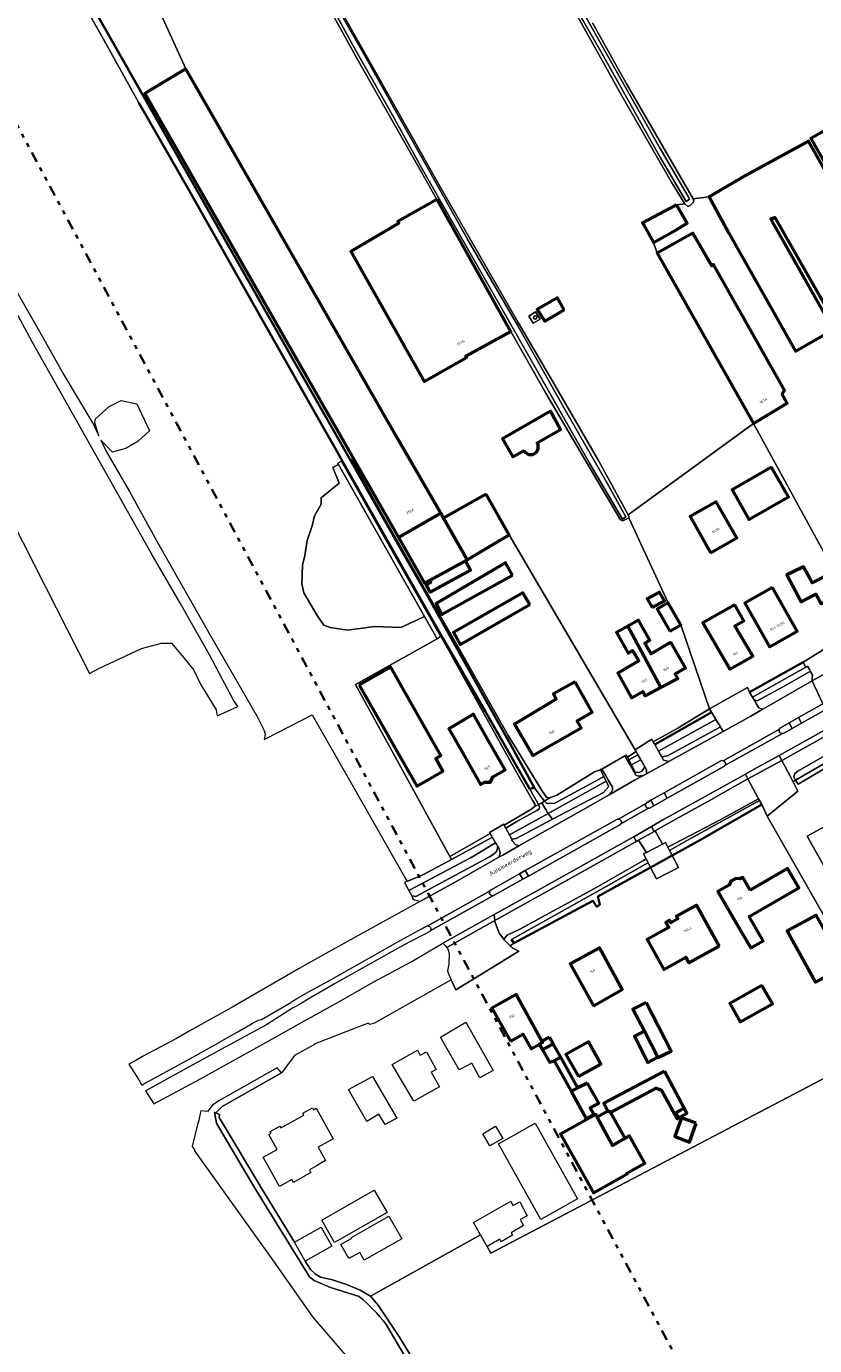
# Model space of a CAD drawing. Header units: metres. Extents: x 113441 to 115918, y 474822 to 477887.
# Tile 57 of 145: x 113722 to 113908, y 476478 to 476790. Entities that reach past the tile are written whole.
import ezdxf
from ezdxf.enums import TextEntityAlignment as Align

# ---------------------------------------------------------------- set-up
doc = ezdxf.new("R2010")
doc.units = ezdxf.units.M
doc.linetypes.add('AL-TEKENBLADGRENS', pattern=[11.5, 2.5, -1.5, 1, -1.5, 1, -1.5, 2.5])
for name, color, linetype, lineweight in [('B-WE-GK-BESCHOEIING-G', 252, 'GK-BESCHOEIING', 35), ('B-WE-GR-GRAS-GV', 252, 'Continuous', 13), ('B-WE-GR-GROENVOORZIENING-GV', 252, 'Continuous', 18), ('B-WE-GR-STRUIK-GV', 252, 'Continuous', 13), ('B-WE-IE-TERREINAFSCHEIDING_KUNSTMATIG_MUUR-GV', 252, 'Continuous', 18), ('B-WE-OG-BEBOUWING-GV', 7, 'Continuous', 50), ('B-WE-OG-BEBOUWING-T18', 7, 'Continuous', 50), ('B-WE-OG-BEBOUWING_LOODS-GV', 7, 'Continuous', 50), ('B-WE-OG-BEBOUWING_LUIFEL-GV', 7, 'Continuous', 50), ('B-WE-OG-BEBOUWING_OVERBOUWING-GV', 7, 'Continuous', 50), ('B-WE-OG-BEBOUWING_SCHUUR-GV', 7, 'Continuous', 50), ('B-WE-OG-TERREIN_ERF-GV', 252, 'Continuous', 18), ('B-WE-OG-TOPOGRAFIE-T18', 7, 'Continuous', 18), ('B-WE-OG-WATER-GV', 252, 'Continuous', 18), ('B-WE-OG-WATER_SLOOT-GV', 252, 'Continuous', 18), ('B-WE-VH-VERHARDING_GESLOTEN-GV', 252, 'Continuous', 18), ('B-WE-VH-VERHARDING_OPEN-GV', 252, 'Continuous', 18), ('X-XX-AL-TEKENBLADGRENS-G', 252, 'AL-TEKENBLADGRENS', 35)]:
    doc.layers.add(name, color=color, linetype=linetype, lineweight=lineweight)
doc.styles.add('NLCS-ISO-ANNOTATIEF-T18', font='NLCS-ISO.ttf', dxfattribs={"height": 1.8})
doc.linetypes.add('GK-BESCHOEIING', pattern='A,30,-5,[1,NLCS.SHX,S=1,R=0,X=0,Y=0],-5', length=40)

msp = doc.modelspace()

# ---------------------------------------------------------------- linework, layer by layer
at = {"layer": 'B-WE-GK-BESCHOEIING-G', "ltscale": 0.5, "flags": 128}
for points in [[(113731.616, 476805.874), (113740.453, 476790.072), (113749.881, 476773.528), (113785.956, 476709.953), (113794.138, 476695.696), (113798.341, 476688.241), (113810.425, 476666.811), (113815.702, 476657.592), (113822.238, 476646.015), (113836.594, 476620.392), (113842.226, 476610.092), (113841.231, 476609.646), (113830.645, 476628.038), (113820.788, 476645.113), (113796.973, 476687.102), (113795.294, 476690.063), (113793.822, 476692.657), (113772.187, 476730.783), (113760.83, 476750.884), (113749.016, 476771.494)], [(113905.665, 476639.606), (113892.98, 476632.59)], [(113870.675, 476620.187), (113883.978, 476627.77)], [(113883.978, 476627.77), (113884.027, 476627.798)], [(113874.752, 476594.049), (113881.47, 476597.76), (113895.908, 476606.06)], [(113832.415, 476598.081), (113832.49, 476598.128)], [(113869.645, 476591.228), (113874.752, 476594.049)], [(113837.46, 476573.33), (113856.08, 476583.33), (113857.008, 476581.935), (113857.723, 476582.488), (113857.25, 476584.38), (113869.645, 476591.228)], [(113836.87, 476574.19), (113837.46, 476573.33)]]:
    msp.add_lwpolyline(points, dxfattribs=at)
at = {"layer": 'B-WE-GR-GRAS-GV'}
for points in [[(113719.895, 476727.501), (113726.163, 476716.531), (113731.265, 476707.362), (113738.271, 476695.705), (113739.557, 476693.03), (113738.617, 476696.042), (113738.798, 476697.039), (113741.993, 476699.934), (113744.85, 476701.347), (113748.518, 476700.56), (113751.511, 476694.151), (113748.828, 476691.726), (113745.899, 476690.001), (113742.793, 476689.189), (113740.048, 476692.01), (113741.4, 476689.199), (113746.798, 476679.855), (113753.618, 476667.426), (113765.706, 476646.166), (113776.881, 476626.782), (113778.495, 476623.669), (113778.766, 476622.645), (113778.566, 476621.413), (113778.834, 476621.55), (113789.848, 476627.213), (113799.313, 476610.692), (113811.985, 476588.491), (113812.278, 476587.978), (113812.956, 476588.251), (113816.138, 476589.531), (113822.716, 476593.104), (113822.329, 476593.809), (113800.111, 476634.345), (113819.329, 476645.159), (113816.351, 476650.419), (113810.759, 476647.81), (113804.541, 476648.075), (113798.191, 476647.148), (113794.09, 476647.81), (113792.633, 476648.362), (113791.074, 476650.615), (113787.899, 476656.012), (113787.432, 476658.131), (113787.608, 476662.494), (113788.137, 476664.743), (113788.666, 476668.315), (113789.856, 476671.755), (113790.386, 476674.136), (113791.973, 476676.914), (113791.973, 476678.369), (113796.207, 476681.809), (113794.748, 476685.519), (113796.056, 476686.26), (113795.914, 476686.529), (113796.046, 476686.601), (113796.765, 476686.989), (113796.973, 476687.102), (113795.294, 476690.063), (113793.822, 476692.657), (113772.187, 476730.783), (113760.83, 476750.884), (113749.016, 476771.494), (113740.041, 476787.63), (113729.776, 476805.657)], [(113789.984, 476805.044), (113805.178, 476778.142), (113820.371, 476751.173), (113838.452, 476719.695), (113846.198, 476706.462), (113857.459, 476686.99), (113864.419, 476674.379), (113893.951, 476695.915), (113871.22, 476736.04), (113870.35, 476738.62), (113868.02, 476742.82), (113867.801, 476743.215), (113871.76, 476745.34), (113875.811, 476747.514), (113877.772, 476747.699), (113874.63, 476752.859), (113862.924, 476773.212), (113848.55, 476798.98)], [(113711.092, 476688.554), (113737.359, 476636.977), (113739.527, 476638.106), (113749.583, 476642.851), (113754.345, 476644.121), (113756.727, 476644.121), (113759.584, 476640.628), (113761.994, 476637.767), (113763.553, 476634.437), (113767.204, 476628.404), (113767.491, 476626.97), (113772.358, 476629.197), (113771.347, 476630.687), (113766.452, 476639.84), (113765.623, 476641.39), (113758.629, 476653.661), (113751.915, 476665.353), (113743.189, 476680.824), (113736.396, 476692.811), (113723.849, 476715.185), (113717.22, 476727.434)], [(114033.762, 476471.185), (114019.181, 476496.066), (114015.169, 476503.722), (114017.644, 476505.253), (114004.451, 476528.977), (114001.815, 476527.709), (114000, 476530.85), (113990.9, 476547.002), (113982.093, 476563.136), (113975.617, 476573.796), (113975.312, 476574.94), (113975.525, 476575.403), (113933.146, 476551.487), (113927.414, 476550.291), (113831.961, 476500.287), (113831.1, 476501.79), (113829.544, 476504.576), (113803.645, 476490.096), (113805.42, 476487.981), (113810.479, 476480.473), (113822.909, 476459.997)]]:
    msp.add_lwpolyline(points, dxfattribs=at)
for points in [[(113849.32, 476722.68), (113844.74, 476720.04), (113842.89, 476722.78), (113847.71, 476725.55)], [(113843.606, 476720.541), (113841.968, 476719.538), (113840.923, 476721.244), (113842.562, 476722.247)]]:
    msp.add_lwpolyline(points, close=True, dxfattribs=at)
at = {"layer": 'B-WE-GR-GROENVOORZIENING-GV'}
for points in [[(113907.76, 476635.256), (113907.82, 476635.93), (113907.83, 476636.62), (113907.497, 476637.247), (113907.352, 476637.52), (113900.752, 476633.734), (113894.788, 476630.546), (113894.116, 476630.732), (113894.273, 476630.467), (113894.597, 476629.919), (113894.845, 476629.5), (113895.229, 476628.85), (113896.176, 476628.551)], [(113911.02, 476628.501), (113910.316, 476629.811), (113904.596, 476626.572), (113905.304, 476625.281)], [(113920.96, 476623.44), (113921.5, 476623.52), (113922.04, 476623.41), (113922.84, 476622.71), (113924.205, 476623.486), (113922.773, 476623.841), (113921.242, 476623.898), (113919.128, 476626.894), (113914.765, 476624.495), (113912.56, 476623.128), (113900.614, 476616.458), (113903.284, 476611.409), (113903.888, 476611.83), (113903.47, 476612.55), (113903.66, 476613.36), (113904.43, 476613.92)], [(113886.12, 476622.905), (113886.789, 476623.274), (113886.29, 476624.09), (113886.135, 476624.344), (113884.938, 476623.689), (113873.69, 476617.54), (113872.3, 476617.32), (113872.7, 476616.5), (113874.017, 476616.23)], [(113868.74, 476614.24), (113868.34, 476614.93), (113867.93, 476614.31), (113867.52, 476613.88), (113866.93, 476613.62), (113866.07, 476613.7), (113865.526, 476614.722), (113865.175, 476615.381), (113864.52, 476616.609), (113864.37, 476616.89), (113864.192, 476617.225), (113863.95, 476617.68), (113863.6, 476617.55), (113864.244, 476616.424), (113864.93, 476615.224), (113866.23, 476612.95), (113866.8, 476612.75), (113867.58, 476612.89), (113868.03, 476612.93), (113868.74, 476613.32)], [(113859.707, 476611.809), (113859.674, 476611.865), (113859.038, 476612.947), (113858.19, 476614.39), (113857.78, 476614.32), (113857.827, 476614.226), (113858.613, 476612.663), (113859.174, 476611.546), (113859.428, 476611.041), (113859.441, 476611.014), (113859.81, 476610.28), (113858.54, 476608.92), (113846.53, 476602.57), (113838, 476598.06), (113837.444, 476597.96), (113836.94, 476597.87), (113836.927, 476597.606), (113837.783, 476596.605), (113838.634, 476596.319), (113853.67, 476604.78), (113859.92, 476608.35), (113860.49, 476608.94), (113860.68, 476609.63), (113860.67, 476610.17)], [(113895.118, 476607.379), (113895.154, 476607.398), (113892.641, 476612.1), (113883.902, 476607.184), (113873.358, 476601.377), (113870.734, 476599.864), (113872.308, 476596.994), (113872.456, 476596.724), (113872.65, 476596.825), (113873.166, 476597.094), (113873.741, 476595.99), (113886.06, 476602.46)], [(113833.88, 476593.63), (113834.22, 476594.58), (113833.956, 476595.593), (113833.786, 476595.886), (113833.638, 476596.142), (113833.43, 476595.1), (113833.08, 476594.73), (113832.55, 476594.3), (113831.67, 476593.74), (113814.32, 476584.4), (113813.35, 476584.49), (113813.59, 476583.81), (113813.99, 476583.55), (113814.65, 476583.39), (113815.436, 476583.26), (113823.4, 476587.69)], [(113868.676, 476594.754), (113866.823, 476597.627), (113866.39, 476597.37), (113866.328, 476597.333), (113865.9, 476597.08), (113854.965, 476590.935), (113832.941, 476578.684), (113832.96, 476578.49), (113833.95, 476575.73), (113835.048, 476574.298), (113835.85, 476575.21), (113838.84, 476576.69), (113856.48, 476586.28), (113867.999, 476592.872), (113868.61, 476593.222), (113867.998, 476594.401)]]:
    msp.add_lwpolyline(points, close=True, dxfattribs=at)
for points in [[(113886.791, 476616.392, 0.200308), (113886.217, 476616.331)], [(113887.213, 476615.251, 0.5029106), (113886.791, 476616.392)], [(113886.96, 476615.011, 0.1156997), (113887.213, 476615.251)], [(113862.082, 476602.636, 0.1329155), (113861.698, 476602.547)], [(113862.669, 476601.467, 0.5890933), (113862.082, 476602.636)], [(113862.443, 476601.252, 0.1066811), (113862.669, 476601.467)]]:
    msp.add_lwpolyline(points, format="xyb", dxfattribs=at)
for points in [[(113886.217, 476616.331), (113872.897, 476608.841), (113873.625, 476607.523), (113886.96, 476615.011)], [(113861.698, 476602.547), (113840.087, 476590.462), (113840.851, 476589.164), (113862.443, 476601.252)]]:
    msp.add_lwpolyline(points, dxfattribs=at)
at = {"layer": 'B-WE-GR-STRUIK-GV'}
msp.add_lwpolyline([(113816.351, 476650.419), (113796.056, 476686.26), (113794.748, 476685.519), (113796.207, 476681.809), (113791.973, 476678.369), (113791.973, 476676.914), (113790.386, 476674.136), (113789.856, 476671.755), (113788.666, 476668.315), (113788.137, 476664.743), (113787.608, 476662.494), (113787.432, 476658.131), (113787.899, 476656.012), (113791.074, 476650.615), (113792.633, 476648.362), (113794.09, 476647.81), (113798.191, 476647.148), (113804.541, 476648.075), (113810.759, 476647.81)], close=True, dxfattribs=at)
at = {"layer": 'B-WE-IE-TERREINAFSCHEIDING_KUNSTMATIG_MUUR-GV'}
for points in [[(113842.032, 476720.84, 0.9109758), (113842.866, 476720.967)], [(113842.866, 476720.967, 0.9261193), (113842.041, 476720.938)]]:
    msp.add_lwpolyline(points, format="xyb", dxfattribs=at)
msp.add_lwpolyline([(113842.041, 476720.938), (113842.032, 476720.84)], dxfattribs=at)
at = {"layer": 'B-WE-OG-BEBOUWING-GV'}
for points in [[(113760.06, 476779.53), (113751.44, 476774.38), (113750.44, 476773.77), (113810.2, 476669.043), (113820.176, 476674.727), (113809.788, 476692.837)], [(113918.44, 476741.98), (113919.23, 476742.57), (113928.44, 476726.3), (113941.73, 476734.39), (113921.24, 476770.9), (113907.5, 476763.1), (113917.63, 476745.34), (113916.87, 476744.89), (113906.92, 476762.49), (113892.2, 476754.48), (113883.48, 476749.4), (113888.13, 476740.83), (113903.86, 476712.96), (113912.83, 476718.04), (113898.04, 476744.16), (113898.98, 476744.51), (113913.74, 476718.56), (113927.3, 476726.16)], [(113819.324, 476748.771), (113819.243, 476748.725), (113810.1, 476743.575), (113810.339, 476743.171), (113798.97, 476736.444), (113816.295, 476705.833), (113826.272, 476711.437), (113826.085, 476711.769), (113836.713, 476717.568)], [(113875.811, 476747.514), (113871.76, 476745.34), (113867.801, 476743.215), (113868.02, 476742.82), (113870.35, 476738.62), (113875.72, 476741.57), (113878.29, 476743.17)], [(113893.951, 476695.915), (113901.847, 476700.714), (113900.67, 476702.79), (113901.25, 476703.76), (113884.5, 476733.41), (113884.09, 476733.1), (113879.66, 476740.77), (113871.22, 476736.04)], [(113849.32, 476722.68), (113847.71, 476725.55), (113842.89, 476722.78), (113844.74, 476720.04)], [(113839.818, 476689.561), (113840.067, 476689.127), (113840.888, 476688.618), (113841.874, 476688.606), (113842.699, 476689.079), (113843.188, 476689.935), (113843.199, 476690.921), (113842.951, 476691.355), (113848.46, 476694.51), (113846.04, 476698.85), (113834.74, 476692.31), (113837.18, 476688.05)], [(113898.212, 476685.581), (113888.915, 476680.294), (113892.854, 476673.31), (113902.172, 476678.627)], [(113830.909, 476679.278), (113820.821, 476673.603), (113826.45, 476663.79), (113836.309, 476669.667)], [(113883.81, 476665.427), (113889.982, 476668.937), (113885.168, 476677.473), (113878.996, 476673.963)], [(113826.019, 476663.552), (113817.698, 476658.963), (113817.8, 476658.45), (113816.74, 476657.88), (113817.68, 476656.15), (113827.219, 476661.359)], [(113837.12, 476660.12), (113835.42, 476663.03), (113819.13, 476653.48), (113820.42, 476650.87), (113820.92, 476651.15)], [(113913.043, 476661.156), (113909.21, 476659.08), (113907.794, 476658.313), (113907.54, 476658.79), (113905.756, 476662.142), (113903.297, 476660.94), (113901.814, 476660.215), (113905.202, 476653.834), (113908.65, 476655.664), (113909.877, 476653.353), (113911.052, 476654.039), (113912.781, 476651.077), (113917.404, 476653.776)], [(113898.419, 476657.207), (113891.895, 476653.507), (113897.715, 476643.243), (113904.239, 476646.942)], [(113841.18, 476653.23), (113839.52, 476655.97), (113823.2, 476646.6), (113824.8, 476643.8)], [(113874.238, 476646.941), (113876.837, 476648.44), (113873.851, 476653.644), (113871.252, 476652.145)], [(113889.56, 476653.17), (113882.032, 476648.871), (113888.381, 476637.95), (113893.772, 476641.007), (113889.548, 476648.213), (113891.63, 476649.39)], [(113864.347, 476648.138), (113861.63, 476646.59), (113864.42, 476641.78), (113865.39, 476642.37), (113866.933, 476639.956), (113861.93, 476637.07), (113865.193, 476631.195), (113867.846, 476632.691), (113868.436, 476631.721), (113872.096, 476633.683)], [(113874.48, 476644.31), (113869.78, 476641.599), (113868.28, 476644.12), (113869.49, 476644.78), (113866.86, 476649.57), (113864.347, 476648.138), (113872.096, 476633.683), (113876.068, 476635.812), (113875.438, 476636.871), (113877.921, 476638.313)], [(113800.98, 476634.228), (113814.519, 476610.418), (113820.707, 476613.937), (113818.992, 476616.942), (113820.243, 476617.653), (113808.415, 476638.455)], [(113851.864, 476634.983), (113846.75, 476632.16), (113847.41, 476630.89), (113837.552, 476625.042), (113841.911, 476617.627), (113853.291, 476624.113), (113852.371, 476625.791), (113855.889, 476627.83)], [(113831.161, 476621.652), (113827.881, 476627.385), (113822.081, 476623.913), (113825.368, 476618.157), (113829.569, 476610.8), (113830.496, 476611.354), (113831.954, 476611.294), (113832.504, 476612.555), (113835.381, 476614.276)], [(113893.158, 476585.861), (113891.416, 476588.874), (113890.755, 476588.5), (113889.78, 476588.638), (113888.571, 476587.953), (113888.17, 476587.037), (113885.565, 476585.562), (113890.89, 476576.376), (113893.296, 476572.225), (113896.26, 476573.944), (113892.956, 476579.657), (113904.626, 476586.405), (113901.988, 476590.967)], [(113885.831, 476572.682), (113880.504, 476582.293), (113875.795, 476579.704), (113876.139, 476579.116), (113874.467, 476578.179), (113874.123, 476578.767), (113873.276, 476578.271), (113873.96, 476577.041), (113868.851, 476574.214), (113872.776, 476567.118), (113878.026, 476570.022), (113878.728, 476568.753)], [(113915.45, 476567.92), (113908.7, 476579.94), (113901.85, 476576.23), (113908.57, 476564.18)], [(113856.193, 476558.598), (113862.966, 476562.441), (113857.632, 476572.256), (113850.683, 476568.458)], [(113836.644, 476550.263), (113839.509, 476551.891), (113841.54, 476548.43), (113843.485, 476549.542), (113844.205, 476549.953), (113844.06, 476550.216), (113837.963, 476561.229), (113832.226, 476558.03)], [(113895.944, 476563.39), (113888.387, 476559.147), (113890.836, 476554.784), (113898.393, 476559.028)], [(113852.657, 476541.885), (113857.964, 476544.857), (113855.02, 476550.114), (113849.714, 476547.145)], [(113860.66, 476525.672), (113857.11, 476532.315), (113856.771, 476532.949), (113848.455, 476528.292), (113856.181, 476514.498), (113864.164, 476518.97), (113864.076, 476519.127), (113868.29, 476521.487), (113864.684, 476527.926), (113863.689, 476527.369)]]:
    msp.add_lwpolyline(points, close=True, dxfattribs=at)
at = {"layer": 'B-WE-OG-BEBOUWING_LOODS-GV'}
msp.add_lwpolyline([(113820.821, 476673.603), (113820.176, 476674.727), (113810.2, 476669.043), (113816.37, 476658.23), (113817.698, 476658.963), (113826.019, 476663.552), (113826.45, 476663.79)], close=True, dxfattribs=at)
at = {"layer": 'B-WE-OG-BEBOUWING_LUIFEL-GV'}
for points in [[(113868.212, 476552.594), (113865.913, 476551.442), (113869.022, 476545.258), (113871.355, 476546.493)], [(113844.194, 476548.22), (113845.852, 476545.32), (113846.969, 476545.61), (113848.509, 476546.472), (113846.733, 476549.642)], [(113872.951, 476543.192), (113858.678, 476535.592), (113859.586, 476533.722), (113859.61, 476533.715), (113860.232, 476533.542), (113860.398, 476533.495), (113871.009, 476539.19), (113872.282, 476538.722), (113875.911, 476531.965), (113876.289, 476532.177), (113875.622, 476533.363), (113877.565, 476534.456)], [(113854.766, 476540.378), (113852.556, 476539.246), (113850.944, 476538.42), (113854.471, 476532.002), (113856.3, 476533.007), (113855.448, 476534.51), (113857.449, 476535.644)], [(113860.232, 476533.542), (113859.61, 476533.715), (113857.11, 476532.315), (113860.66, 476525.672), (113863.689, 476527.369)]]:
    msp.add_lwpolyline(points, close=True, dxfattribs=at)
at = {"layer": 'B-WE-OG-BEBOUWING_OVERBOUWING-GV'}
for points in [[(113870.015, 476652.543), (113872.918, 476654.112), (113871.805, 476656.168), (113868.902, 476654.599)], [(113880.398, 476530.94), (113876.969, 476532.145), (113875.374, 476527.782), (113878.847, 476526.435)]]:
    msp.add_lwpolyline(points, close=True, dxfattribs=at)
at = {"layer": 'B-WE-OG-BEBOUWING_SCHUUR-GV'}
for points in [[(113868.597, 476559.361), (113865.514, 476557.831), (113868.212, 476552.594), (113871.355, 476546.493), (113871.422, 476546.364), (113874.505, 476547.894)], [(113845.855, 476551.21), (113844.06, 476550.216), (113844.205, 476549.953), (113843.485, 476549.542), (113843.45, 476549.522), (113844.194, 476548.22), (113846.733, 476549.642)], [(113848.509, 476546.472), (113846.969, 476545.61), (113850.944, 476538.42), (113852.556, 476539.246)], [(113877.565, 476534.456), (113875.622, 476533.363), (113876.289, 476532.177), (113878.232, 476533.271)]]:
    msp.add_lwpolyline(points, close=True, dxfattribs=at)
at = {"layer": 'B-WE-OG-TERREIN_ERF-GV'}
for points in [[(113856.016, 476790.433), (113863.937, 476776.193), (113873.405, 476759.775), (113879.742, 476748.918), (113883.48, 476749.4), (113892.2, 476754.48), (113906.92, 476762.49), (113916.87, 476744.89), (113917.63, 476745.34), (113907.5, 476763.1), (113921.24, 476770.9), (113923.433, 476770.281), (113919.966, 476775.785), (113914.225, 476786.426), (113913.97, 476786.9), (113880.458, 476852.239)], [(113740.453, 476790.072), (113749.881, 476773.528), (113785.956, 476709.953), (113794.138, 476695.696), (113798.341, 476688.241), (113798.953, 476687.537), (113799.48, 476686.93), (113806.159, 476674.96), (113815.983, 476657.675), (113824.369, 476643.079), (113836.092, 476622.364), (113844.172, 476609.123), (113845.139, 476607.761), (113845.804, 476607.61), (113847.559, 476608.3), (113856.455, 476613.752), (113857.536, 476614.192), (113857.827, 476614.226), (113857.78, 476614.32), (113858.19, 476614.39), (113863.6, 476617.55), (113863.95, 476617.68), (113864.192, 476617.225), (113866.245, 476618.542), (113866.02, 476618.93), (113836.309, 476669.667), (113826.45, 476663.79), (113826.019, 476663.552), (113827.219, 476661.359), (113817.68, 476656.15), (113816.74, 476657.88), (113817.8, 476658.45), (113817.698, 476658.963), (113816.37, 476658.23), (113810.2, 476669.043), (113750.44, 476773.77), (113751.44, 476774.38), (113760.06, 476779.53), (113737.408, 476829.206)], [(113737.408, 476829.206), (113760.06, 476779.53), (113809.788, 476692.837), (113820.176, 476674.727), (113820.821, 476673.603), (113830.909, 476679.278), (113836.309, 476669.667), (113866.02, 476618.93), (113869.97, 476621.43), (113870.314, 476620.824), (113876.107, 476624.077), (113883.577, 476628.63), (113876.837, 476648.44), (113874.238, 476646.941), (113871.252, 476652.145), (113873.851, 476653.644), (113864.534, 476673.64), (113863.113, 476672.942), (113862.583, 476673.156), (113857.78, 476681.3), (113844.975, 476703.085), (113836.713, 476717.568), (113826.085, 476711.769), (113826.272, 476711.437), (113816.295, 476705.833), (113798.97, 476736.444), (113810.339, 476743.171), (113810.1, 476743.575), (113819.243, 476748.725), (113815.017, 476756.246), (113800.477, 476781.871), (113790.462, 476800.094)], [(113913.74, 476718.56), (113898.98, 476744.51), (113898.04, 476744.16), (113912.83, 476718.04), (113903.86, 476712.96), (113888.13, 476740.83), (113883.48, 476749.4), (113879.742, 476748.918), (113879.862, 476748.38), (113879.72, 476748.049), (113879.033, 476747.332), (113878.425, 476747.08), (113877.772, 476747.699), (113875.811, 476747.514), (113878.29, 476743.17), (113875.72, 476741.57), (113870.35, 476738.62), (113871.22, 476736.04), (113879.66, 476740.77), (113884.09, 476733.1), (113884.5, 476733.41), (113901.25, 476703.76), (113900.67, 476702.79), (113901.847, 476700.714), (113893.951, 476695.915), (113910.52, 476665.588)], [(113910.52, 476665.588), (113893.951, 476695.915), (113864.419, 476674.379), (113864.606, 476673.839), (113864.534, 476673.64), (113873.851, 476653.644), (113876.837, 476648.44), (113883.577, 476628.63), (113892.511, 476633.622), (113892.98, 476632.59), (113905.665, 476639.606), (113912.508, 476643.838)], [(113908.65, 476655.664), (113905.202, 476653.834), (113901.814, 476660.215), (113903.297, 476660.94), (113905.756, 476662.142), (113907.54, 476658.79), (113907.794, 476658.313), (113909.21, 476659.08)], [(113917.24, 476568.14), (113897.154, 476603.302), (113895.908, 476606.06), (113881.47, 476597.76), (113874.752, 476594.049), (113876.232, 476591.208), (113871.051, 476588.519), (113869.645, 476591.228), (113857.25, 476584.38), (113857.723, 476582.488), (113857.008, 476581.935), (113856.08, 476583.33), (113837.46, 476573.33), (113836.582, 476572.73), (113837.07, 476572.25), (113838.62, 476571.48), (113832.097, 476567.47), (113823.72, 476562.32), (113822.652, 476564.731), (113804.39, 476554.4), (113803.5, 476554.2), (113803.13, 476554.49), (113802.041, 476554.125), (113790.346, 476549.52), (113790.44, 476549.43), (113785.71, 476546.86), (113783.42, 476543.809), (113782.64, 476542.77), (113768.653, 476534.832), (113767.126, 476533.375), (113768.035, 476532.944), (113767.937, 476532.272), (113778.131, 476515.157), (113785.661, 476502.834), (113791.962, 476506.419), (113794.515, 476501.944), (113788.214, 476498.358), (113789.498, 476496.368), (113790.563, 476495.393), (113791.866, 476494.607), (113794.664, 476493.983), (113797.958, 476492.861), (113801.158, 476491.549), (113803.645, 476490.096), (113829.544, 476504.576), (113827.9, 476507.52), (113836.7, 476512.48), (113837.22, 476511.477), (113838.863, 476512.329), (113840.567, 476509.045), (113838.925, 476508.193), (113839.67, 476506.756), (113836.776, 476505.079), (113837.132, 476504.465), (113834.45, 476502.91), (113834.094, 476503.525), (113831.1, 476501.79), (113831.961, 476500.287), (113927.414, 476550.291)], [(113914.493, 476602.903), (113906.642, 476598.572), (113930.095, 476556.787)]]:
    msp.add_lwpolyline(points, dxfattribs=at)
for points in [[(113846.04, 476698.85), (113848.46, 476694.51), (113842.951, 476691.355), (113843.199, 476690.921), (113843.188, 476689.935), (113842.699, 476689.079), (113841.874, 476688.606), (113840.888, 476688.618), (113840.067, 476689.127), (113839.818, 476689.561), (113837.18, 476688.05), (113834.74, 476692.31)], [(113820.184, 476645.726), (113818.631, 476648.463), (113806.828, 476669.205), (113796.765, 476686.989), (113796.046, 476686.601), (113795.914, 476686.529), (113796.056, 476686.26), (113816.351, 476650.419), (113819.329, 476645.159)], [(113898.212, 476685.581), (113902.172, 476678.627), (113892.854, 476673.31), (113888.915, 476680.294)], [(113883.81, 476665.427), (113878.996, 476673.963), (113885.168, 476677.473), (113889.982, 476668.937)], [(113837.12, 476660.12), (113820.92, 476651.15), (113820.42, 476650.87), (113819.13, 476653.48), (113835.42, 476663.03)], [(113898.419, 476657.207), (113904.239, 476646.942), (113897.715, 476643.243), (113891.895, 476653.507)], [(113841.18, 476653.23), (113824.8, 476643.8), (113823.2, 476646.6), (113839.52, 476655.97)], [(113889.56, 476653.17), (113891.63, 476649.39), (113889.548, 476648.213), (113893.772, 476641.007), (113888.381, 476637.95), (113882.032, 476648.871)], [(113864.347, 476648.138), (113866.86, 476649.57), (113869.49, 476644.78), (113868.28, 476644.12), (113869.78, 476641.599), (113874.48, 476644.31), (113877.921, 476638.313), (113875.438, 476636.871), (113876.068, 476635.812), (113872.096, 476633.683), (113868.436, 476631.721), (113867.846, 476632.691), (113865.193, 476631.195), (113861.93, 476637.07), (113866.933, 476639.956), (113865.39, 476642.37), (113864.42, 476641.78), (113861.63, 476646.59)], [(113819.329, 476645.159), (113800.111, 476634.345), (113822.329, 476593.809), (113829.799, 476598.047), (113831.844, 476599.245), (113831.7, 476599.494), (113835.051, 476601.415), (113835.169, 476601.192), (113841.437, 476604.863), (113842.179, 476605.456), (113842.453, 476606.054), (113841.932, 476606.955), (113838.129, 476613.521), (113828.439, 476630.938), (113820.184, 476645.726)], [(113800.98, 476634.228), (113808.415, 476638.455), (113820.243, 476617.653), (113818.992, 476616.942), (113820.707, 476613.937), (113814.519, 476610.418)], [(113851.864, 476634.983), (113855.889, 476627.83), (113852.371, 476625.791), (113853.291, 476624.113), (113841.911, 476617.627), (113837.552, 476625.042), (113847.41, 476630.89), (113846.75, 476632.16)], [(113825.368, 476618.157), (113822.081, 476623.913), (113827.881, 476627.385), (113831.161, 476621.652), (113835.381, 476614.276), (113832.504, 476612.555), (113831.954, 476611.294), (113830.496, 476611.354), (113829.569, 476610.8)], [(113921.006, 476606.382), (113922.581, 476607.235), (113927.563, 476609.932), (113921.591, 476620.965), (113904.449, 476610.865), (113903.888, 476611.83), (113903.284, 476611.409), (113904.43, 476609.24), (113897.154, 476603.302), (113917.24, 476568.14), (113927.414, 476550.291), (113933.146, 476551.487), (113930.095, 476556.787), (113906.642, 476598.572), (113914.493, 476602.903), (113914.227, 476603.393), (113920.719, 476606.909)], [(113893.158, 476585.861), (113901.988, 476590.967), (113904.626, 476586.405), (113892.956, 476579.657), (113896.26, 476573.944), (113893.296, 476572.225), (113890.89, 476576.376), (113885.565, 476585.562), (113888.17, 476587.037), (113888.571, 476587.953), (113889.78, 476588.638), (113890.755, 476588.5), (113891.416, 476588.874)], [(113885.831, 476572.682), (113878.728, 476568.753), (113878.026, 476570.022), (113872.776, 476567.118), (113868.851, 476574.214), (113873.96, 476577.041), (113873.276, 476578.271), (113874.123, 476578.767), (113874.467, 476578.179), (113876.139, 476579.116), (113875.795, 476579.704), (113880.504, 476582.293)], [(113915.45, 476567.92), (113908.57, 476564.18), (113901.85, 476576.23), (113908.7, 476579.94)], [(113856.193, 476558.598), (113850.683, 476568.458), (113857.632, 476572.256), (113862.966, 476562.441)], [(113836.644, 476550.263), (113832.226, 476558.03), (113837.963, 476561.229), (113844.06, 476550.216), (113844.205, 476549.953), (113843.485, 476549.542), (113841.54, 476548.43), (113839.509, 476551.891)], [(113895.944, 476563.39), (113898.393, 476559.028), (113890.836, 476554.784), (113888.387, 476559.147)], [(113824.552, 476543.464), (113820.158, 476551.202), (113826.141, 476554.718), (113832.578, 476543.308), (113829.43, 476541.59), (113827.516, 476545.086)], [(113813.875, 476536.137), (113808.764, 476544.778), (113814.675, 476548.102), (113815.332, 476546.956), (113816.81, 476547.74), (113819.11, 476543.57), (113817.95, 476542.97), (113819.87, 476539.46)], [(113852.657, 476541.885), (113849.714, 476547.145), (113855.02, 476550.114), (113857.964, 476544.857)], [(113802.722, 476531.34), (113798.416, 476538.854), (113804.063, 476541.912), (113809.797, 476532.069), (113807.09, 476530.63), (113805.56, 476533.07)], [(113785.036, 476531.21), (113787.919, 476532.813), (113787.681, 476533.242), (113789.927, 476534.491), (113790.165, 476534.062), (113790.777, 476534.411), (113794.79, 476527.255), (113791.294, 476525.277), (113793.026, 476522.081), (113790.894, 476520.882), (113789.219, 476519.94), (113789.574, 476519.309), (113785.462, 476516.932), (113785.08, 476517.612), (113782.186, 476515.985), (113778.341, 476522.898), (113781.619, 476524.72), (113779.669, 476528.225), (113780.22, 476528.531), (113779.982, 476528.959), (113782.219, 476530.204), (113782.457, 476529.775)], [(113860.66, 476525.672), (113863.689, 476527.369), (113864.684, 476527.926), (113868.29, 476521.487), (113864.076, 476519.127), (113864.164, 476518.97), (113856.181, 476514.498), (113848.455, 476528.292), (113856.771, 476532.949), (113857.11, 476532.315)], [(113834.812, 476527.284), (113831.799, 476525.535), (113830.116, 476528.434), (113833.129, 476530.183)], [(113842.467, 476530.882), (113852.465, 476513.054), (113843.817, 476508.204), (113833.798, 476526.052)], [(113792.119, 476508.056), (113804.502, 476515.117), (113807.547, 476509.853), (113795.164, 476502.792)], [(113807.98, 476508.981), (113811.022, 476503.602), (113802.144, 476498.58), (113801.091, 476500.443), (113798.497, 476498.976), (113796.606, 476502.318), (113799.2, 476503.785), (113799.102, 476503.959)]]:
    msp.add_lwpolyline(points, close=True, dxfattribs=at)
at = {"layer": 'B-WE-OG-WATER-GV'}
for points in [[(113842.973, 476809.68), (113857.879, 476783.831), (113871.68, 476759.147), (113878.084, 476748.288), (113878.832, 476748.804), (113878.514, 476749.413), (113871.731, 476761.151), (113860.224, 476781.432), (113846.423, 476806.116), (113834.335, 476827.214), (113824.489, 476844.578), (113820.627, 476852.121), (113817.557, 476858.304), (113816.838, 476859.648), (113816.374, 476859.988), (113815.638, 476859.929), (113815.167, 476859.601), (113815.16, 476858.999), (113816.465, 476856.245), (113823.409, 476844.138), (113828.009, 476835.932)], [(113906.314, 476638.475), (113905.665, 476639.606), (113892.98, 476632.59), (113893.714, 476631.412)], [(113885.04, 476626.14), (113884.027, 476627.798), (113883.978, 476627.77), (113870.675, 476620.187), (113871.565, 476618.616)], [(113921.591, 476620.965), (113922.89, 476621.73), (113922.67, 476622.29), (113922.45, 476622.49), (113921.53, 476622.02), (113903.888, 476611.83), (113904.449, 476610.865)], [(113867.378, 476616.589), (113866.677, 476617.798), (113864.52, 476616.609), (113865.175, 476615.381)], [(113859.174, 476611.546), (113858.613, 476612.663), (113858.242, 476612.46), (113846.947, 476606.279), (113845.111, 476606.369), (113844.649, 476606.842), (113844.024, 476606.473), (113844.843, 476605.128), (113844.976, 476604.91), (113845.334, 476604.153), (113845.487, 476603.95)], [(113842.226, 476610.092), (113841.231, 476609.646), (113842.567, 476607.302), (113843.172, 476606.258), (113843.26, 476606.04), (113844.024, 476606.473), (113844.649, 476606.842)], [(113845.487, 476603.95), (113845.334, 476604.153), (113844.976, 476604.91), (113844.843, 476605.128), (113844.024, 476606.473), (113843.26, 476606.04), (113843.497, 476605.452), (113843.426, 476605.052), (113842.82, 476604.658), (113837.976, 476601.937), (113835.545, 476600.489), (113835.73, 476600.141), (113836.39, 476598.901)], [(113895.908, 476606.06), (113895.396, 476606.969), (113878.54, 476597.74), (113874.136, 476595.231), (113874.752, 476594.049), (113881.47, 476597.76)], [(113827.383, 476593.57), (113833.123, 476597.033), (113832.49, 476598.128), (113832.364, 476598.345), (113822.716, 476593.104), (113816.138, 476589.531), (113812.956, 476588.251), (113812.278, 476587.978), (113811.602, 476587.706), (113811.856, 476587.238), (113812.638, 476585.799)], [(113869.645, 476591.228), (113869.067, 476592.343), (113868.481, 476592.009), (113858.67, 476586.42), (113836.87, 476574.19), (113837.46, 476573.33), (113856.08, 476583.33), (113857.008, 476581.935), (113857.723, 476582.488), (113857.25, 476584.38)]]:
    msp.add_lwpolyline(points, close=True, dxfattribs=at)
for points in [[(113729.776, 476805.657), (113740.041, 476787.63), (113749.016, 476771.494), (113760.83, 476750.884), (113772.187, 476730.783), (113793.822, 476692.657), (113795.294, 476690.063), (113796.973, 476687.102), (113820.788, 476645.113), (113830.645, 476628.038), (113841.231, 476609.646), (113842.226, 476610.092), (113836.594, 476620.392), (113822.238, 476646.015), (113815.702, 476657.592), (113810.425, 476666.811), (113798.341, 476688.241), (113794.138, 476695.696), (113785.956, 476709.953), (113749.881, 476773.528), (113740.453, 476790.072)], [(113791.499, 476799.752), (113799.548, 476784.959), (113808.521, 476769.154), (113815.918, 476755.772), (113840.855, 476711.953), (113855.237, 476686.518), (113863.052, 476673.351), (113863.867, 476673.864), (113859.462, 476681.865), (113848.969, 476700.047), (113838.299, 476719.103), (113826.587, 476739.256), (113816.237, 476757.769), (113812.016, 476765.172), (113801.868, 476783.329), (113790.47, 476803.305)], [(113768.653, 476534.832), (113782.64, 476542.77), (113781.59, 476543.94), (113767.888, 476536.159), (113766.334, 476535.131), (113765.212, 476533.652), (113763.629, 476533.784), (113763.023, 476531.302), (113762.858, 476530.626), (113761.576, 476525.371), (113762.133, 476524.588), (113762.105, 476524.419), (113780.888, 476498.101), (113789.972, 476485.212), (113801.611, 476471.723)], [(113800.98, 476490.067), (113794.186, 476492.198), (113790.33, 476493.795), (113789.209, 476494.637), (113776.115, 476515.994), (113768.141, 476529.438), (113767.331, 476530.925), (113766.923, 476533.027), (113766.827, 476533.517), (113767.126, 476533.375), (113768.653, 476534.832)], [(113844.599, 476420.209), (113807.307, 476483.457)]]:
    msp.add_lwpolyline(points, dxfattribs=at)
msp.add_lwpolyline([(113807.307, 476483.457, 0.0462994), (113800.98, 476490.067)], format="xyb", dxfattribs=at)
at = {"layer": 'B-WE-OG-WATER_SLOOT-GV'}
for points in [[(113842.973, 476809.68), (113828.009, 476835.932), (113823.409, 476844.138), (113816.465, 476856.245), (113815.16, 476858.999), (113815.167, 476859.601), (113815.638, 476859.929), (113816.374, 476859.988), (113816.838, 476859.648), (113817.557, 476858.304), (113820.627, 476852.121), (113824.489, 476844.578), (113834.335, 476827.214), (113846.423, 476806.116), (113860.224, 476781.432), (113871.731, 476761.151), (113878.514, 476749.413), (113878.832, 476748.804), (113878.084, 476748.288), (113871.68, 476759.147), (113857.879, 476783.831)], [(113799.48, 476686.93), (113798.953, 476687.537), (113798.341, 476688.241), (113810.425, 476666.811), (113815.702, 476657.592), (113822.238, 476646.015), (113836.594, 476620.392), (113842.226, 476610.092), (113844.649, 476606.842), (113845.804, 476607.61), (113845.139, 476607.761), (113844.172, 476609.123), (113836.092, 476622.364), (113824.369, 476643.079), (113815.983, 476657.675), (113806.159, 476674.96)], [(113843.26, 476606.04), (113843.172, 476606.258), (113842.567, 476607.302), (113841.231, 476609.646), (113830.645, 476628.038), (113820.788, 476645.113), (113796.973, 476687.102), (113796.765, 476686.989), (113806.828, 476669.205), (113818.631, 476648.463), (113820.184, 476645.726), (113828.439, 476630.938), (113838.129, 476613.521), (113841.932, 476606.955), (113842.453, 476606.054), (113842.179, 476605.456)], [(113907.352, 476637.52), (113907.338, 476637.546), (113907.14, 476637.92), (113906.661, 476638.669), (113906.314, 476638.475), (113893.714, 476631.412), (113894.116, 476630.732), (113894.788, 476630.546), (113900.752, 476633.734)], [(113883.978, 476627.77), (113884.027, 476627.798), (113883.577, 476628.63), (113876.107, 476624.077), (113870.314, 476620.824), (113870.601, 476620.318), (113870.675, 476620.187)], [(113884.938, 476623.689), (113886.135, 476624.344), (113885.458, 476625.455), (113885.447, 476625.472), (113885.04, 476626.14), (113871.565, 476618.616), (113872.048, 476617.765), (113872.3, 476617.32), (113873.69, 476617.54)], [(113922.67, 476622.29), (113922.84, 476622.71), (113922.04, 476623.41), (113921.5, 476623.52), (113920.96, 476623.44), (113904.43, 476613.92), (113903.66, 476613.36), (113903.47, 476612.55), (113903.888, 476611.83), (113921.53, 476622.02), (113922.45, 476622.49)], [(113866.518, 476618.072), (113866.245, 476618.542), (113864.192, 476617.225), (113864.37, 476616.89), (113864.52, 476616.609), (113866.677, 476617.798)], [(113867.378, 476616.589), (113865.175, 476615.381), (113865.526, 476614.722), (113866.07, 476613.7), (113866.93, 476613.62), (113867.52, 476613.88), (113867.93, 476614.31), (113868.34, 476614.93), (113868.004, 476615.509)], [(113858.242, 476612.46), (113858.613, 476612.663), (113857.827, 476614.226), (113857.536, 476614.192), (113856.455, 476613.752), (113847.559, 476608.3), (113845.804, 476607.61), (113844.649, 476606.842), (113845.111, 476606.369), (113846.947, 476606.279)], [(113858.54, 476608.92), (113859.81, 476610.28), (113859.441, 476611.014), (113859.428, 476611.041), (113859.174, 476611.546), (113845.487, 476603.95), (113846.53, 476602.57)], [(113895.396, 476606.969), (113895.154, 476607.398), (113895.118, 476607.379), (113886.06, 476602.46), (113873.741, 476595.99), (113874.136, 476595.231), (113878.54, 476597.74)], [(113843.497, 476605.452), (113843.26, 476606.04), (113842.179, 476605.456), (113841.437, 476604.863), (113835.169, 476601.192), (113835.545, 476600.489), (113837.976, 476601.937), (113842.82, 476604.658), (113843.426, 476605.052)], [(113845.487, 476603.95), (113836.39, 476598.901), (113836.94, 476597.87), (113837.444, 476597.96), (113838, 476598.06), (113846.53, 476602.57)], [(113832.364, 476598.345), (113832.257, 476598.53), (113831.844, 476599.245), (113829.799, 476598.047), (113822.329, 476593.809), (113822.716, 476593.104)], [(113831.67, 476593.74), (113832.55, 476594.3), (113833.08, 476594.73), (113833.43, 476595.1), (113833.638, 476596.142), (113833.591, 476596.224), (113833.312, 476596.706), (113833.123, 476597.033), (113827.383, 476593.57), (113812.638, 476585.799), (113813.105, 476584.941), (113813.35, 476584.49), (113814.32, 476584.4)], [(113869.067, 476592.343), (113868.61, 476593.222), (113867.999, 476592.872), (113856.48, 476586.28), (113838.84, 476576.69), (113835.85, 476575.21), (113835.048, 476574.298), (113835.23, 476574.06), (113836.582, 476572.73), (113837.46, 476573.33), (113836.87, 476574.19), (113858.67, 476586.42), (113868.481, 476592.009)]]:
    msp.add_lwpolyline(points, close=True, dxfattribs=at)
for points in [[(113790.462, 476800.094), (113800.477, 476781.871), (113815.017, 476756.246), (113819.243, 476748.725), (113819.324, 476748.771), (113836.713, 476717.568), (113844.975, 476703.085), (113857.78, 476681.3), (113862.583, 476673.156), (113863.113, 476672.942), (113864.534, 476673.64), (113864.606, 476673.839), (113864.419, 476674.379), (113857.459, 476686.99), (113846.198, 476706.462), (113838.452, 476719.695), (113820.371, 476751.173), (113805.178, 476778.142), (113789.984, 476805.044)], [(113790.47, 476803.305), (113801.868, 476783.329), (113812.016, 476765.172), (113816.237, 476757.769), (113826.587, 476739.256), (113838.299, 476719.103), (113848.969, 476700.047), (113859.462, 476681.865), (113863.867, 476673.864), (113863.052, 476673.351), (113855.237, 476686.518), (113840.855, 476711.953), (113815.918, 476755.772), (113808.521, 476769.154), (113799.548, 476784.959), (113791.499, 476799.752)], [(113848.55, 476798.98), (113862.924, 476773.212), (113874.63, 476752.859), (113877.772, 476747.699), (113878.425, 476747.08), (113879.033, 476747.332), (113879.72, 476748.049), (113879.862, 476748.38), (113879.742, 476748.918), (113873.405, 476759.775), (113863.937, 476776.193), (113856.016, 476790.433)], [(113822.909, 476459.997), (113810.479, 476480.473), (113805.42, 476487.981), (113803.645, 476490.096), (113801.158, 476491.549), (113797.958, 476492.861), (113794.664, 476493.983), (113791.866, 476494.607), (113790.563, 476495.393), (113789.498, 476496.368), (113788.214, 476498.358), (113785.661, 476502.834), (113778.131, 476515.157), (113767.937, 476532.272), (113768.035, 476532.944), (113767.126, 476533.375), (113766.827, 476533.517), (113766.923, 476533.027), (113767.331, 476530.925), (113768.141, 476529.438), (113776.115, 476515.994), (113789.209, 476494.637), (113790.33, 476493.795), (113794.186, 476492.198), (113800.98, 476490.067)], [(113807.307, 476483.457), (113844.599, 476420.209)]]:
    msp.add_lwpolyline(points, dxfattribs=at)
msp.add_lwpolyline([(113800.98, 476490.067, -0.0462994), (113807.307, 476483.457)], format="xyb", dxfattribs=at)
at = {"layer": 'B-WE-VH-VERHARDING_GESLOTEN-GV'}
for points in [[(113843.606, 476720.541), (113842.562, 476722.247), (113840.923, 476721.244), (113841.968, 476719.538)], [(113915.219, 476639.356), (113912.508, 476643.838), (113905.665, 476639.606), (113906.314, 476638.475), (113906.661, 476638.669), (113907.14, 476637.92), (113907.338, 476637.546), (113907.352, 476637.52), (113907.497, 476637.247), (113907.83, 476636.62), (113907.82, 476635.93), (113907.76, 476635.256)], [(113894.845, 476629.5), (113894.597, 476629.919), (113894.273, 476630.467), (113894.116, 476630.732), (113893.714, 476631.412), (113892.98, 476632.59), (113892.511, 476633.622), (113883.577, 476628.63), (113884.027, 476627.798), (113885.04, 476626.14), (113885.447, 476625.472), (113885.458, 476625.455), (113886.135, 476624.344), (113886.29, 476624.09), (113886.789, 476623.274), (113893.33, 476626.9), (113895.603, 476628.219), (113896.176, 476628.551), (113895.229, 476628.85)], [(113872.3, 476617.32), (113872.048, 476617.765), (113871.565, 476618.616), (113870.675, 476620.187), (113870.601, 476620.318), (113870.314, 476620.824), (113869.97, 476621.43), (113866.02, 476618.93), (113866.245, 476618.542), (113866.518, 476618.072), (113866.677, 476617.798), (113867.378, 476616.589), (113868.004, 476615.509), (113868.34, 476614.93), (113868.74, 476614.24), (113868.74, 476613.32), (113874.017, 476616.23), (113872.7, 476616.5)], [(113868.03, 476612.93), (113867.58, 476612.89), (113866.8, 476612.75), (113866.23, 476612.95), (113864.93, 476615.224), (113864.244, 476616.424), (113863.6, 476617.55), (113858.19, 476614.39), (113859.038, 476612.947), (113859.674, 476611.865), (113859.707, 476611.809), (113860.67, 476610.17), (113860.68, 476609.63), (113860.49, 476608.94), (113859.92, 476608.35), (113865.92, 476611.77)], [(113892.641, 476612.1), (113900.614, 476616.458), (113900.001, 476617.618), (113894.13, 476614.42), (113892.032, 476613.241)], [(113900.614, 476616.458), (113892.641, 476612.1), (113895.154, 476607.398), (113895.396, 476606.969), (113895.908, 476606.06), (113897.154, 476603.302), (113904.43, 476609.24), (113903.284, 476611.409)], [(113838.634, 476596.319), (113837.783, 476596.605), (113836.927, 476597.606), (113836.94, 476597.87), (113836.39, 476598.901), (113835.73, 476600.141), (113835.545, 476600.489), (113835.169, 476601.192), (113835.051, 476601.415), (113831.7, 476599.494), (113831.844, 476599.245), (113832.257, 476598.53), (113832.364, 476598.345), (113832.49, 476598.128), (113833.123, 476597.033), (113833.312, 476596.706), (113833.591, 476596.224), (113833.638, 476596.142), (113833.786, 476595.886), (113833.956, 476595.593), (113834.22, 476594.58), (113833.88, 476593.63), (113834.792, 476594.147), (113837.855, 476595.88)], [(113866.823, 476597.627), (113870.488, 476599.722), (113869.886, 476600.875), (113865.687, 476598.454), (113866.328, 476597.333), (113866.39, 476597.37)], [(113870.488, 476599.722), (113866.823, 476597.627), (113868.676, 476594.754), (113872.456, 476596.724), (113872.308, 476596.994), (113870.734, 476599.864)], [(113874.752, 476594.049), (113874.136, 476595.231), (113873.741, 476595.99), (113873.166, 476597.094), (113872.65, 476596.825), (113872.456, 476596.724), (113868.676, 476594.754), (113867.998, 476594.401), (113868.61, 476593.222), (113869.067, 476592.343), (113869.645, 476591.228)], [(113876.232, 476591.208), (113874.752, 476594.049), (113869.645, 476591.228), (113871.051, 476588.519)], [(113821.617, 476572.366), (113832.941, 476578.684), (113832.8, 476580.089), (113820.69, 476573.33), (113821.33, 476572.72)], [(113832.941, 476578.684), (113821.617, 476572.366), (113821.76, 476572.19), (113822.15, 476571), (113822.13, 476568.39), (113821.759, 476566.81), (113822.04, 476566.11), (113822.652, 476564.731), (113823.72, 476562.32), (113832.097, 476567.47), (113838.62, 476571.48), (113837.07, 476572.25), (113836.582, 476572.73), (113835.23, 476574.06), (113835.048, 476574.298), (113833.95, 476575.73), (113832.96, 476578.49)]]:
    msp.add_lwpolyline(points, close=True, dxfattribs=at)
for points in [[(113842.866, 476720.967, -0.9109758), (113842.032, 476720.84)], [(113842.041, 476720.938, -0.9261193), (113842.866, 476720.967)], [(113900.758, 476622.811, -0.5637134), (113900.063, 476623.851)], [(113900.063, 476623.851, -0.1466243), (113900.338, 476624.162)], [(113901.069, 476622.896, -0.113715), (113900.758, 476622.811)], [(113886.217, 476616.331, -0.200308), (113886.791, 476616.392)], [(113886.791, 476616.392, -0.5029106), (113887.213, 476615.251)], [(113887.213, 476615.251, -0.1156997), (113886.96, 476615.011)], [(113869.205, 476605.161, -0.5576203), (113868.557, 476606.264)], [(113868.557, 476606.264, -0.1404221), (113868.843, 476606.562)], [(113869.577, 476605.25, -0.1318889), (113869.205, 476605.161)], [(113861.698, 476602.547, -0.1329155), (113862.082, 476602.636)], [(113862.082, 476602.636, -0.5890933), (113862.669, 476601.467)], [(113862.669, 476601.467, -0.1066811), (113862.443, 476601.252)], [(113832.462, 476584.554, -0.5530455), (113831.724, 476585.589)], [(113831.724, 476585.589, -0.1689874), (113832.049, 476585.957)], [(113832.769, 476584.64, -0.1042648), (113832.462, 476584.554)], [(113816.77, 476577.371, -0.1216327), (113817.114, 476577.443)], [(113817.114, 476577.443, -0.6122357), (113817.682, 476576.245)], [(113817.682, 476576.245, -0.0978316), (113817.47, 476576.058)], [(113784.831, 476559.349, -0.1321412), (113785.112, 476559.628)], [(113785.833, 476558.311, -0.1166506), (113785.499, 476558.224)]]:
    msp.add_lwpolyline(points, format="xyb", dxfattribs=at)
for points in [[(113842.032, 476720.84), (113842.041, 476720.938)], [(113865.23, 476598.198), (113865.687, 476598.454), (113869.886, 476600.875), (113872.72, 476602.51), (113883.27, 476608.32), (113892.032, 476613.241), (113894.13, 476614.42), (113900.001, 476617.618), (113911.92, 476624.26), (113914.174, 476625.631), (113918.617, 476628.1), (113922.916, 476630.568), (113931.081, 476635.148), (113936.267, 476638.149), (113943.49, 476642.291), (113963.131, 476653.314), (113961.278, 476656.597), (113948.627, 476649.564), (113946.51, 476648.387), (113943.785, 476646.872)], [(113915.219, 476639.356), (113907.76, 476635.256), (113910.316, 476629.811)], [(113900.338, 476624.162), (113902.358, 476625.305), (113904.596, 476626.572), (113910.316, 476629.811), (113907.76, 476635.256), (113896.176, 476628.551), (113895.603, 476628.219), (113893.33, 476626.9), (113886.789, 476623.274), (113886.12, 476622.905), (113874.017, 476616.23), (113868.74, 476613.32), (113868.03, 476612.93), (113865.92, 476611.77), (113859.92, 476608.35), (113853.67, 476604.78), (113838.634, 476596.319), (113837.855, 476595.88), (113834.792, 476594.147), (113833.88, 476593.63), (113823.4, 476587.69), (113815.436, 476583.26), (113810.15, 476580.319), (113793.8, 476571.3), (113786.81, 476567.38), (113771.301, 476558.457), (113769.31, 476557.347), (113760.881, 476552.647), (113757.857, 476550.902), (113749.861, 476546.643), (113748.299, 476545.709), (113746.657, 476544.79), (113748.962, 476541.109), (113749.711, 476539.913), (113750.196, 476540.186), (113760.981, 476546.101), (113764.92, 476548.28), (113766.511, 476549.178), (113770.642, 476551.509), (113772.173, 476552.373), (113775.738, 476554.384), (113777.128, 476555.169), (113777.91, 476555.342), (113784.831, 476559.349)], [(113915.142, 476630.824), (113914.188, 476630.286), (113911.02, 476628.501), (113905.304, 476625.281), (113903.068, 476624.022), (113901.069, 476622.896)], [(113900.063, 476623.851), (113886.791, 476616.392)], [(113886.791, 476616.392), (113900.063, 476623.851)], [(113887.213, 476615.251), (113900.758, 476622.811)], [(113900.758, 476622.811), (113887.213, 476615.251)], [(113868.843, 476606.562), (113869.726, 476607.058), (113872.897, 476608.841), (113886.217, 476616.331)], [(113886.96, 476615.011), (113873.625, 476607.523), (113870.461, 476605.746), (113869.577, 476605.25)], [(113868.557, 476606.264), (113862.082, 476602.636)], [(113862.082, 476602.636), (113868.557, 476606.264)], [(113862.669, 476601.467), (113869.205, 476605.161)], [(113869.205, 476605.161), (113862.669, 476601.467)], [(113862.443, 476601.252), (113840.851, 476589.164), (113839.521, 476588.42), (113832.799, 476584.657), (113832.769, 476584.64)], [(113838.77, 476589.725), (113840.087, 476590.462), (113861.698, 476602.547)], [(113785.499, 476558.224), (113779.119, 476554.126), (113776.882, 476552.912), (113773.157, 476550.892), (113771.586, 476550.04), (113767.469, 476547.807), (113761.752, 476544.706), (113751.053, 476538.79), (113750.581, 476538.523), (113750.588, 476538.512), (113752.492, 476535.508), (113763.557, 476541.364), (113772.57, 476546.43), (113781.774, 476551.535), (113786.629, 476554.272), (113795.46, 476559.15), (113804.44, 476564.23), (113813.22, 476568.97), (113820.69, 476573.33), (113832.8, 476580.089), (113844.61, 476586.64), (113865.23, 476598.198)], [(113832.049, 476585.957), (113838.77, 476589.725)], [(113831.724, 476585.589), (113817.114, 476577.443)], [(113817.114, 476577.443), (113831.724, 476585.589)], [(113817.682, 476576.245), (113832.462, 476584.554)], [(113832.462, 476584.554), (113817.682, 476576.245)], [(113785.112, 476559.628), (113785.981, 476560.117), (113788.643, 476561.614), (113794.486, 476564.901), (113810.083, 476573.676), (113812.386, 476574.952), (113815.822, 476576.853), (113816.77, 476577.371)], [(113817.47, 476576.058), (113816.562, 476575.534), (113813.062, 476573.721), (113810.689, 476572.492), (113795.163, 476563.753), (113789.351, 476560.354), (113786.728, 476558.82), (113785.871, 476558.333), (113785.833, 476558.311)]]:
    msp.add_lwpolyline(points, dxfattribs=at)
at = {"layer": 'B-WE-VH-VERHARDING_OPEN-GV'}
for points in [[(113912.56, 476623.128), (113914.765, 476624.495), (113919.128, 476626.894), (113919.254, 476626.963), (113918.617, 476628.1), (113914.174, 476625.631), (113911.92, 476624.26), (113900.001, 476617.618), (113900.614, 476616.458)], [(113905.304, 476625.281), (113904.596, 476626.572), (113902.358, 476625.305), (113903.068, 476624.022)], [(113892.641, 476612.1), (113892.032, 476613.241), (113883.27, 476608.32), (113872.72, 476602.51), (113869.886, 476600.875), (113870.488, 476599.722), (113870.734, 476599.864), (113873.358, 476601.377), (113883.902, 476607.184)], [(113873.625, 476607.523), (113872.897, 476608.841), (113869.726, 476607.058), (113870.461, 476605.746)], [(113866.328, 476597.333), (113865.687, 476598.454), (113865.23, 476598.198), (113844.61, 476586.64), (113832.8, 476580.089), (113832.941, 476578.684), (113854.965, 476590.935), (113865.9, 476597.08)], [(113840.087, 476590.462), (113838.77, 476589.725), (113839.521, 476588.42), (113840.851, 476589.164)]]:
    msp.add_lwpolyline(points, close=True, dxfattribs=at)
for points in [[(113900.063, 476623.851, 0.5637134), (113900.758, 476622.811)], [(113900.338, 476624.162, 0.1466243), (113900.063, 476623.851)], [(113900.758, 476622.811, 0.113715), (113901.069, 476622.896)], [(113868.557, 476606.264, 0.5576203), (113869.205, 476605.161)], [(113868.843, 476606.562, 0.1404221), (113868.557, 476606.264)], [(113869.205, 476605.161, 0.1318889), (113869.577, 476605.25)], [(113831.724, 476585.589, 0.5530455), (113832.462, 476584.554)], [(113832.049, 476585.957, 0.1689874), (113831.724, 476585.589)], [(113832.462, 476584.554, 0.1042648), (113832.769, 476584.64)]]:
    msp.add_lwpolyline(points, format="xyb", dxfattribs=at)
for points in [[(113903.068, 476624.022), (113902.358, 476625.305), (113900.338, 476624.162)], [(113901.069, 476622.896), (113903.068, 476624.022)], [(113869.726, 476607.058), (113868.843, 476606.562)], [(113869.577, 476605.25), (113870.461, 476605.746), (113869.726, 476607.058)], [(113839.521, 476588.42), (113838.77, 476589.725), (113832.049, 476585.957)], [(113832.769, 476584.64), (113832.799, 476584.657), (113839.521, 476588.42)]]:
    msp.add_lwpolyline(points, dxfattribs=at)
at = {"layer": 'X-XX-AL-TEKENBLADGRENS-G'}
msp.add_lwpolyline([(114444.131, 477518.262), (115425.394, 475693.653), (115098.243, 474839.844), (114578.24, 475162.508), (113568.556, 477049.85), (114444.131, 477518.262)], dxfattribs=at)

# ---------------------------------------------------------------- texts
at = {"layer": 'B-WE-OG-BEBOUWING-T18', "style": 'NLCS-ISO-ANNOTATIEF-T18'}
for s, rotation, p in [('157A', 28.6, (113824.925, 476714.952)), ('167A', 31.3, (113896.273, 476701.246)), ('216A', 29.7, (113812.969, 476675.224)), ('163A', 29.6, (113885.037, 476670.726)), ('163-163A', 29.6, (113899.57, 476648.145)), ('161', 29.6, (113889.67, 476641.612)), ('159', 30.1, (113873.351, 476637.972)), ('157', 29.4, (113868.221, 476635.198)), ('155', 29.7, (113846.379, 476623.11)), ('153', 30.9, (113831.115, 476614.696)), ('156', 29.5, (113890.701, 476583.873)), ('154a', 28.8, (113878.383, 476576.562)), ('154', 28.7, (113855.981, 476566.795)), ('152', 29.1, (113836.979, 476556.1))]:
    msp.add_text(s, height=0.64, rotation=rotation, dxfattribs=at).set_placement(p, align=Align.MIDDLE)
at = {"layer": 'B-WE-OG-TOPOGRAFIE-T18', "style": 'NLCS-ISO-ANNOTATIEF-T18'}
msp.add_text('Aalsmeerderweg', height=1, rotation=29.3, dxfattribs=at).set_placement((113836.665, 476592.263), align=Align.MIDDLE)

doc.saveas('drawing.dxf')
